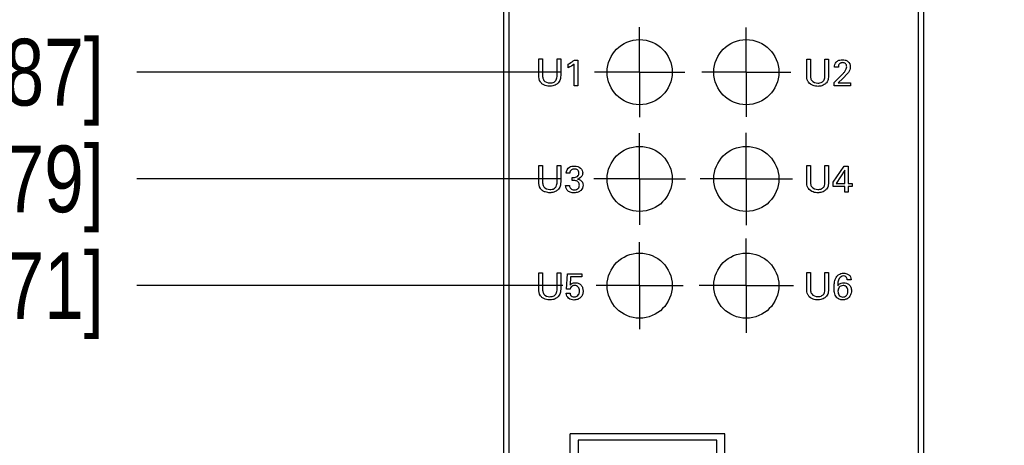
# Model space of a CAD drawing. Header units: inches. Extents: x 0.2 to 16.8, y 0.2 to 10.8.
# Tile 7 of 23: x 7.4 to 9.3, y 6 to 6.8. Entities that reach past the tile are written whole.
import ezdxf

# ---------------------------------------------------------------- set-up
doc = ezdxf.new("R2010")
doc.units = ezdxf.units.IN
doc.header["$LTSCALE"] = 0.935
doc.header["$MEASUREMENT"] = 0
doc.linetypes.add('CENTER', pattern=[0.6, 0.375, -0.075, 0.075, -0.075])
doc.layers.get('0').update_dxf_attribs({"linetype": 'CONTINUOUS'})
for name, color, linetype in [('DATUMCURVES', 7, 'CONTINUOUS'), ('DEFAULT_1', 7, 'CENTER'), ('DETAIL', 7, 'CONTINUOUS'), ('DIMENSIONS', 7, 'CONTINUOUS')]:
    doc.layers.add(name, color=color, linetype=linetype)
doc.styles.get("Standard").update_dxf_attribs({"font": 'txt', "width": 0.8})
doc.dimstyles.new('DIMSTYLE_1', dxfattribs={"dimtxt": 0.125, "dimasz": 0.18, "dimexe": 0.125, "dimexo": 0.0625, "dimgap": 0.03125, "dimtad": 0, "dimtih": 1, "dimtoh": 1, "dimdec": 3, "dimzin": 4, "dimdsep": 46, "dimtxsty": 'STANDARD', "dimblk": '_FILLED', "dimblk1": '_FILLED', "dimblk2": '_FILLED', "dimcen": 0.09, "dimadec": 0, "dimazin": 0, "dimtp": 0.005, "dimtm": 0.005, "dimtfac": 1, "dimtdec": 3, "dimtofl": 0, "dimtmove": 0, "dimatfit": 3, "dimldrblk": '_FILLED', "dimfxl": 1, "dimtolj": 1, "dimtzin": 4, "dimarcsym": 0})
doc.dimstyles.get("Standard").update_dxf_attribs({"dimtxt": 0.125, "dimasz": 0.18, "dimexe": 0.125, "dimexo": 0.0625, "dimgap": 0.09, "dimtad": 0, "dimtih": 1, "dimtoh": 1, "dimdec": 3, "dimzin": 4, "dimdsep": 46, "dimtxsty": 'STANDARD', "dimblk": '_FILLED', "dimblk1": '_FILLED', "dimblk2": '_FILLED', "dimcen": 0.09, "dimadec": 0, "dimazin": 0, "dimtol": 1, "dimtp": 0.01, "dimtm": 0.01, "dimtfac": 1, "dimtdec": 3, "dimtofl": 0, "dimtmove": 0, "dimatfit": 3, "dimldrblk": '_FILLED', "dimfxl": 1, "dimtolj": 1, "dimtzin": 4, "dimarcsym": 0})

# ---------------------------------------------------------------- blocks, each defined once
blk = doc.blocks.new('*D2')
at = {"layer": 'DIMENSIONS', "color": 2, "linetype": 'CONTINUOUS'}
blk.add_line((8.4653, 6.2799), (7.6667, 6.2799), dxfattribs=at)
at = {"layer": 'DIMENSIONS', "color": 2, "linetype": 'CONTINUOUS', "insert": (7.6042, 6.3424), "char_height": 0.125, "width": 1.325, "attachment_point": 3, "line_spacing_factor": 0.9}
blk.add_mtext('2.863{\\Ftxt.shx;\\W1.000000;\\H0.125000; }[72.71]', dxfattribs=at)
blk = doc.blocks.new('_FILLED')
at = {"color": 0, "linetype": 'BYBLOCK'}
blk.add_solid([(0, 0), (-1, 0.174), (-1, -0.174)], dxfattribs=at)
blk = doc.blocks.new('*D3')
at = {"layer": 'DIMENSIONS', "color": 2, "linetype": 'CONTINUOUS'}
blk.add_line((8.4607, 6.4799), (7.6667, 6.4799), dxfattribs=at)
at = {"layer": 'DIMENSIONS', "color": 2, "linetype": 'CONTINUOUS', "insert": (7.6042, 6.5424), "char_height": 0.125, "width": 1.325, "attachment_point": 3, "line_spacing_factor": 0.9}
blk.add_mtext('3.063{\\Ftxt.shx;\\W1.000000;\\H0.125000; }[77.79]', dxfattribs=at)
blk = doc.blocks.new('*D4')
at = {"layer": 'DIMENSIONS', "color": 2, "linetype": 'CONTINUOUS'}
blk.add_line((8.4622, 6.6799), (7.6667, 6.6799), dxfattribs=at)
at = {"layer": 'DIMENSIONS', "color": 2, "linetype": 'CONTINUOUS', "insert": (7.6042, 6.7424), "char_height": 0.125, "width": 1.325, "attachment_point": 3, "line_spacing_factor": 0.9}
blk.add_mtext('3.263{\\Ftxt.shx;\\W1.000000;\\H0.125000; }[82.87]', dxfattribs=at)
blk = doc.blocks.new('*D5')
at = {"layer": 'DIMENSIONS', "color": 2, "linetype": 'CONTINUOUS'}
blk.add_line((8.4718, 7.2019), (7.6667, 7.2019), dxfattribs=at)
at = {"layer": 'DIMENSIONS', "color": 2, "linetype": 'CONTINUOUS', "insert": (7.6042, 7.2644), "char_height": 0.125, "width": 1.325, "attachment_point": 3, "line_spacing_factor": 0.9}
blk.add_mtext('3.785{\\Ftxt.shx;\\W1.000000;\\H0.125000; }[96.13]', dxfattribs=at)
blk = doc.blocks.new('*D6')
at = {"layer": 'DIMENSIONS', "color": 2, "linetype": 'CONTINUOUS'}
blk.add_line((8.4643, 7.4019), (7.6667, 7.4019), dxfattribs=at)
at = {"layer": 'DIMENSIONS', "color": 2, "linetype": 'CONTINUOUS', "insert": (7.6042, 7.4644), "char_height": 0.125, "width": 1.425, "attachment_point": 3, "line_spacing_factor": 0.9}
blk.add_mtext('3.985{\\Ftxt.shx;\\W1.000000;\\H0.125000; }[101.21]', dxfattribs=at)
blk = doc.blocks.new('*D7')
at = {"layer": 'DIMENSIONS', "color": 2, "linetype": 'CONTINUOUS'}
blk.add_line((8.4613, 7.6019), (7.6667, 7.6019), dxfattribs=at)
at = {"layer": 'DIMENSIONS', "color": 2, "linetype": 'CONTINUOUS', "insert": (7.6042, 7.6644), "char_height": 0.125, "width": 1.425, "attachment_point": 3, "line_spacing_factor": 0.9}
blk.add_mtext('4.185{\\Ftxt.shx;\\W1.000000;\\H0.125000; }[106.29]', dxfattribs=at)
blk = doc.blocks.new('*D8')
at = {"layer": 'DIMENSIONS', "color": 2, "linetype": 'CONTINUOUS'}
blk.add_line((8.3422, 8.2389), (7.6667, 8.2389), dxfattribs=at)
at = {"layer": 'DIMENSIONS', "color": 2, "linetype": 'CONTINUOUS', "insert": (7.6042, 8.3014), "char_height": 0.125, "width": 1.425, "attachment_point": 3, "line_spacing_factor": 0.9}
blk.add_mtext('4.822{\\Ftxt.shx;\\W1.000000;\\H0.125000; }[122.47]', dxfattribs=at)
blk = doc.blocks.new('*D16')
at = {"layer": 'DIMENSIONS', "color": 2, "linetype": 'CONTINUOUS'}
blk.add_line((9.2047, 8.3609), (9.8297, 8.3609), dxfattribs=at)
at = {"layer": 'DIMENSIONS', "color": 2, "linetype": 'CONTINUOUS', "insert": (9.8922, 8.4234), "char_height": 0.125, "width": 1.425, "attachment_point": 1, "line_spacing_factor": 0.9}
blk.add_mtext('4.944{\\Ftxt.shx;\\W1.000000;\\H0.125000; }[125.57]', dxfattribs=at)

msp = doc.modelspace()

# ---------------------------------------------------------------- linework, layer by layer
at = {"color": 7, "linetype": 'CONTINUOUS'}
for p, q in [((8.3542, 8.3609), (8.3542, 3.9179)), ((9.1422, 3.9179), (9.1422, 8.3609)), ((8.3642, 8.3309), (8.3642, 4.2609)), ((9.1322, 4.2609), (9.1322, 8.3309)), ((8.4789, 4.4391), (8.4789, 6.0021)), ((8.7689, 6.0021), (8.4789, 6.0021)), ((8.7689, 5.8351), (8.7689, 6.0021)), ((8.4942, 5.9901), (8.4942, 4.4521)), ((8.7542, 5.9901), (8.4942, 5.9901)), ((8.7542, 5.8231), (8.7542, 5.9901))]:
    msp.add_line(p, q, dxfattribs=at)
for centre in [(8.6092, 6.6799), (8.8092, 6.6799), (8.6092, 6.4799), (8.8092, 6.4799), (8.6092, 6.2799), (8.8092, 6.2799)]:
    msp.add_circle(centre, 0.061, dxfattribs=at)
at = {"layer": 'DATUMCURVES', "color": 40, "linetype": 'CONTINUOUS'}
for p, q in [((8.4202, 6.6742), (8.4202, 6.7047)), ((8.4202, 6.7047), (8.4272, 6.7047)), ((8.4272, 6.7047), (8.4272, 6.6737)), ((8.4544, 6.6739), (8.4544, 6.7047)), ((8.4544, 6.7047), (8.4611, 6.7047)), ((8.4611, 6.7047), (8.4611, 6.6738)), ((8.4871, 6.7026), (8.4933, 6.7026)), ((8.4933, 6.7026), (8.4933, 6.6546)), ((8.9226, 6.6739), (8.9226, 6.7045)), ((8.9226, 6.7045), (8.9295, 6.7045)), ((8.9295, 6.7045), (8.9295, 6.6735)), ((8.9567, 6.6737), (8.9567, 6.7045)), ((8.9567, 6.7045), (8.9635, 6.7045)), ((8.9635, 6.7045), (8.9635, 6.6736)), ((8.4754, 6.6881), (8.4754, 6.6951)), ((8.4866, 6.6546), (8.4866, 6.6951)), ((8.9818, 6.6893), (8.9745, 6.6893)), ((8.9738, 6.6607), (8.9864, 6.673)), ((8.99, 6.6678), (8.9815, 6.6598)), ((8.9988, 6.6773), (8.99, 6.6678)), ((8.4933, 6.6546), (8.4866, 6.6546)), ((8.9738, 6.6544), (8.9738, 6.6607)), ((9.0044, 6.6544), (8.9738, 6.6544)), ((8.9815, 6.6598), (9.0044, 6.6598)), ((9.0044, 6.6598), (9.0044, 6.6544)), ((8.4202, 6.4746), (8.4202, 6.5051)), ((8.4202, 6.5051), (8.4272, 6.5051)), ((8.4272, 6.5051), (8.4272, 6.4741)), ((8.4544, 6.4744), (8.4544, 6.5051)), ((8.4544, 6.5051), (8.4611, 6.5051)), ((8.4611, 6.5051), (8.4611, 6.4742)), ((8.9226, 6.4745), (8.9226, 6.5051)), ((8.9226, 6.5051), (8.9295, 6.5051)), ((8.9295, 6.5051), (8.9295, 6.474)), ((8.9567, 6.4743), (8.9567, 6.5051)), ((8.9567, 6.5051), (8.9635, 6.5051)), ((8.9635, 6.5051), (8.9635, 6.4742)), ((8.9721, 6.4736), (8.9929, 6.5036)), ((8.9929, 6.5036), (9.0004, 6.5036)), ((9.0004, 6.5036), (9.0004, 6.471)), ((8.4782, 6.4908), (8.4712, 6.4908)), ((8.4826, 6.4769), (8.4826, 6.4825)), ((8.994, 6.4963), (8.9774, 6.471)), ((8.994, 6.471), (8.994, 6.4963)), ((8.4704, 6.4674), (8.4778, 6.4674)), ((8.9721, 6.4654), (8.9721, 6.4736)), ((8.9938, 6.4654), (8.9721, 6.4654)), ((8.9774, 6.471), (8.994, 6.471)), ((8.9938, 6.4549), (8.9938, 6.4654)), ((9.0004, 6.471), (9.0074, 6.471)), ((9.0004, 6.4654), (9.0004, 6.4549)), ((9.0074, 6.4654), (9.0004, 6.4654)), ((9.0074, 6.471), (9.0074, 6.4654)), ((9.0004, 6.4549), (8.9938, 6.4549)), ((8.4202, 6.2737), (8.4202, 6.3042)), ((8.4202, 6.3042), (8.4272, 6.3042)), ((8.4272, 6.3042), (8.4272, 6.2732)), ((8.4544, 6.2734), (8.4544, 6.3042)), ((8.4544, 6.3042), (8.4611, 6.3042)), ((8.4611, 6.3042), (8.4611, 6.2733)), ((8.4723, 6.2735), (8.4736, 6.3021)), ((8.4736, 6.3021), (8.5006, 6.3021)), ((8.4795, 6.2965), (8.4786, 6.2809)), ((8.5006, 6.2965), (8.4795, 6.2965)), ((8.5006, 6.3021), (8.5006, 6.2965)), ((8.9226, 6.2738), (8.9226, 6.3044)), ((8.9226, 6.3044), (8.9295, 6.3044)), ((8.9295, 6.3044), (8.9295, 6.2734)), ((8.9567, 6.2736), (8.9567, 6.3044)), ((8.9567, 6.3044), (8.9635, 6.3044)), ((8.9635, 6.3044), (8.9635, 6.2735)), ((9.0056, 6.2909), (8.9984, 6.2909)), ((8.4717, 6.2655), (8.4789, 6.2655)), ((8.4786, 6.2735), (8.4723, 6.2735))]:
    msp.add_line(p, q, dxfattribs=at)
for points, knots in [([(8.4754, 6.6951), (8.4787, 6.6968), (8.4827, 6.6992), (8.4863, 6.702), (8.4871, 6.7026)], [0, 0, 0, 0, 0.787618, 1, 1, 1, 1]), ([(8.9745, 6.6893), (8.9746, 6.6909), (8.9748, 6.6936), (8.9765, 6.6973), (8.9794, 6.7006), (8.9839, 6.7029), (8.9895, 6.7035), (8.9948, 6.7029), (9.0019, 6.6996), (9.0042, 6.6932), (9.0042, 6.6893)], [0, 0, 0, 0, 0.106541, 0.176511, 0.258743, 0.390375, 0.503452, 0.623508, 0.740582, 1, 1, 1, 1]), ([(8.9974, 6.6899), (8.9974, 6.6906), (8.9972, 6.6923), (8.9962, 6.6949), (8.9942, 6.6968), (8.9919, 6.6976), (8.9896, 6.6978), (8.9873, 6.6975), (8.9847, 6.6966), (8.9827, 6.6944), (8.9819, 6.6917), (8.9818, 6.69), (8.9818, 6.6893)], [0, 0, 0, 0, 0.087707, 0.197101, 0.321293, 0.396457, 0.487454, 0.588151, 0.669625, 0.802903, 0.918383, 1, 1, 1, 1]), ([(8.9864, 6.673), (8.9877, 6.6743), (8.9904, 6.677), (8.9939, 6.6812), (8.9967, 6.6854), (8.9974, 6.6886), (8.9974, 6.6899)], [0, 0, 0, 0, 0.272494, 0.542279, 0.811082, 1, 1, 1, 1]), ([(9.0042, 6.6893), (9.0042, 6.6885), (9.0042, 6.684), (9.0011, 6.6802), (8.9988, 6.6773)], [0, 0, 0, 0, 0.167837, 1, 1, 1, 1]), ([(8.4611, 6.6738), (8.4611, 6.6719), (8.4609, 6.6686), (8.4594, 6.664), (8.457, 6.6601), (8.4532, 6.6567), (8.4487, 6.6546), (8.4445, 6.6537), (8.4406, 6.6534), (8.4365, 6.6538), (8.4318, 6.6549), (8.4269, 6.6573), (8.421, 6.663), (8.4202, 6.6698), (8.4202, 6.6742)], [0, 0, 0, 0, 0.088998, 0.148689, 0.217014, 0.301286, 0.376887, 0.443136, 0.494478, 0.557335, 0.632484, 0.714172, 0.801913, 1, 1, 1, 1]), ([(8.4272, 6.6737), (8.4272, 6.6725), (8.4273, 6.6694), (8.4282, 6.6662), (8.4294, 6.6646)], [0, 0, 0, 0, 0.36908, 1, 1, 1, 1]), ([(8.4294, 6.6646), (8.4319, 6.6613), (8.4394, 6.6589), (8.4483, 6.6604), (8.4539, 6.666), (8.4544, 6.6711), (8.4544, 6.6739)], [0, 0, 0, 0, 0.358197, 0.58821, 0.75193, 1, 1, 1, 1]), ([(8.9255, 6.6613), (8.9251, 6.6619), (8.9228, 6.6657), (8.9226, 6.6703), (8.9226, 6.6739)], [0, 0, 0, 0, 0.164844, 1, 1, 1, 1]), ([(8.9635, 6.6736), (8.9635, 6.6717), (8.9633, 6.6684), (8.9618, 6.6638), (8.9594, 6.6598), (8.9556, 6.6564), (8.951, 6.6544), (8.9469, 6.6535), (8.943, 6.6532), (8.9388, 6.6536), (8.9323, 6.6551), (8.9276, 6.6583), (8.9255, 6.6613)], [0, 0, 0, 0, 0.111378, 0.186006, 0.271417, 0.376758, 0.471258, 0.55407, 0.618262, 0.696826, 0.790765, 1, 1, 1, 1]), ([(8.9295, 6.6735), (8.9295, 6.6723), (8.9296, 6.6692), (8.9306, 6.666), (8.9318, 6.6644)], [0, 0, 0, 0, 0.369156, 1, 1, 1, 1]), ([(8.9318, 6.6644), (8.9342, 6.6611), (8.9418, 6.6587), (8.9507, 6.6602), (8.9563, 6.6658), (8.9567, 6.6709), (8.9567, 6.6737)], [0, 0, 0, 0, 0.358222, 0.588248, 0.752011, 1, 1, 1, 1]), ([(8.4712, 6.4908), (8.4713, 6.4951), (8.4759, 6.5029), (8.4836, 6.5039), (8.4868, 6.5039)], [0, 0, 0, 0, 0.578726, 1, 1, 1, 1]), ([(8.4882, 6.4983), (8.4878, 6.4984), (8.4855, 6.4985), (8.4806, 6.4975), (8.4784, 6.4931), (8.4782, 6.4908)], [0, 0, 0, 0, 0.091633, 0.504567, 1, 1, 1, 1]), ([(8.4868, 6.5039), (8.4909, 6.5039), (8.4991, 6.502), (8.5024, 6.4942), (8.5024, 6.491)], [0, 0, 0, 0, 0.559098, 1, 1, 1, 1]), ([(8.4826, 6.4825), (8.4853, 6.4822), (8.4897, 6.4825), (8.4939, 6.4855), (8.4952, 6.4883), (8.4956, 6.4911), (8.4951, 6.4942), (8.4931, 6.4969), (8.4906, 6.498), (8.4889, 6.4983), (8.4882, 6.4983)], [0, 0, 0, 0, 0.286213, 0.431017, 0.50893, 0.599822, 0.721643, 0.82354, 0.927142, 1, 1, 1, 1]), ([(8.5024, 6.491), (8.5024, 6.4899), (8.5018, 6.4847), (8.4968, 6.4805), (8.4929, 6.4796)], [0, 0, 0, 0, 0.209385, 1, 1, 1, 1]), ([(8.4611, 6.4742), (8.4611, 6.4723), (8.4609, 6.469), (8.4594, 6.4645), (8.457, 6.4605), (8.4532, 6.4571), (8.4487, 6.455), (8.4445, 6.4541), (8.4406, 6.4539), (8.4365, 6.4542), (8.4318, 6.4553), (8.4269, 6.4577), (8.421, 6.4634), (8.4202, 6.4702), (8.4202, 6.4746)], [0, 0, 0, 0, 0.088997, 0.148688, 0.217013, 0.301285, 0.376886, 0.443134, 0.494476, 0.557333, 0.63248, 0.714167, 0.801914, 1, 1, 1, 1]), ([(8.4272, 6.4741), (8.4272, 6.4729), (8.4273, 6.4698), (8.4282, 6.4667), (8.4294, 6.4651)], [0, 0, 0, 0, 0.36908, 1, 1, 1, 1]), ([(8.4294, 6.4651), (8.4319, 6.4617), (8.4394, 6.4593), (8.4483, 6.4608), (8.4539, 6.4664), (8.4544, 6.4715), (8.4544, 6.4744)], [0, 0, 0, 0, 0.358209, 0.588222, 0.751947, 1, 1, 1, 1]), ([(8.5031, 6.468), (8.5031, 6.4645), (8.5006, 6.4587), (8.4936, 6.4545), (8.4865, 6.4535), (8.4791, 6.4544), (8.4732, 6.458), (8.4707, 6.463), (8.4705, 6.4661), (8.4704, 6.4674)], [0, 0, 0, 0, 0.219629, 0.34886, 0.504768, 0.661139, 0.807736, 0.918006, 1, 1, 1, 1]), ([(8.4778, 6.4674), (8.4778, 6.4653), (8.4789, 6.4619), (8.4829, 6.4598), (8.4868, 6.4593), (8.4908, 6.4599), (8.4949, 6.4625), (8.4962, 6.4659), (8.4962, 6.468)], [0, 0, 0, 0, 0.220501, 0.337718, 0.480774, 0.641183, 0.770834, 1, 1, 1, 1]), ([(8.4962, 6.468), (8.4962, 6.4702), (8.4948, 6.4743), (8.49, 6.4766), (8.4859, 6.477), (8.4837, 6.4769), (8.4826, 6.4769)], [0, 0, 0, 0, 0.339078, 0.636483, 0.820225, 1, 1, 1, 1]), ([(8.4929, 6.4796), (8.4964, 6.4791), (8.5021, 6.4756), (8.5031, 6.4699), (8.5031, 6.468)], [0, 0, 0, 0, 0.651151, 1, 1, 1, 1]), ([(8.9255, 6.4619), (8.9251, 6.4625), (8.9228, 6.4662), (8.9226, 6.4709), (8.9226, 6.4745)], [0, 0, 0, 0, 0.164844, 1, 1, 1, 1]), ([(8.9635, 6.4742), (8.9635, 6.4722), (8.9633, 6.469), (8.9618, 6.4644), (8.9594, 6.4604), (8.9556, 6.457), (8.951, 6.455), (8.9469, 6.4541), (8.943, 6.4538), (8.9388, 6.4541), (8.9323, 6.4557), (8.9276, 6.4589), (8.9255, 6.4619)], [0, 0, 0, 0, 0.111378, 0.186006, 0.271417, 0.376758, 0.471258, 0.55407, 0.618262, 0.696826, 0.790765, 1, 1, 1, 1]), ([(8.9295, 6.474), (8.9295, 6.4729), (8.9296, 6.4698), (8.9306, 6.4666), (8.9318, 6.465)], [0, 0, 0, 0, 0.369156, 1, 1, 1, 1]), ([(8.9318, 6.465), (8.9342, 6.4617), (8.9418, 6.4593), (8.9507, 6.4608), (8.9563, 6.4663), (8.9567, 6.4714), (8.9567, 6.4743)], [0, 0, 0, 0, 0.358222, 0.588248, 0.752011, 1, 1, 1, 1]), ([(9.0033, 6.2599), (9.0027, 6.259), (9.0006, 6.2566), (8.9961, 6.2539), (8.9897, 6.2528), (8.9832, 6.254), (8.9769, 6.2586), (8.9746, 6.2654), (8.9738, 6.2714), (8.9736, 6.2775), (8.9741, 6.285), (8.9758, 6.292), (8.978, 6.2958), (8.9787, 6.2968)], [0, 0, 0, 0, 0.046561, 0.135097, 0.224115, 0.323947, 0.417646, 0.549367, 0.61841, 0.686601, 0.813067, 0.946984, 1, 1, 1, 1]), ([(8.9787, 6.2968), (8.9797, 6.2982), (8.9819, 6.3006), (8.9865, 6.3029), (8.9912, 6.3035), (8.9955, 6.303), (8.9995, 6.3016), (9.0019, 6.2999), (9.003, 6.2987)], [0, 0, 0, 0, 0.185094, 0.349982, 0.538075, 0.692651, 0.818683, 1, 1, 1, 1]), ([(8.9984, 6.2909), (8.9984, 6.293), (8.9968, 6.2971), (8.9897, 6.299), (8.9805, 6.2928), (8.9807, 6.2841), (8.9805, 6.2793)], [0, 0, 0, 0, 0.178145, 0.323466, 0.582016, 1, 1, 1, 1]), ([(9.003, 6.2987), (9.0036, 6.2981), (9.0051, 6.2957), (9.0055, 6.2928), (9.0056, 6.2909)], [0, 0, 0, 0, 0.309743, 1, 1, 1, 1]), ([(8.4786, 6.2809), (8.4797, 6.282), (8.4816, 6.2837), (8.4852, 6.2851), (8.4897, 6.2856), (8.4951, 6.2846), (8.4999, 6.2808), (8.5026, 6.2755), (8.5035, 6.2693), (8.5024, 6.263), (8.5, 6.2592), (8.4985, 6.2577)], [0, 0, 0, 0, 0.092698, 0.157279, 0.235774, 0.369455, 0.487487, 0.606076, 0.730985, 0.869661, 1, 1, 1, 1]), ([(8.4964, 6.2697), (8.4964, 6.2724), (8.4954, 6.2766), (8.4911, 6.2797), (8.4873, 6.2803), (8.4837, 6.2796), (8.4803, 6.2775), (8.4791, 6.275), (8.4786, 6.2735)], [0, 0, 0, 0, 0.296538, 0.426516, 0.56836, 0.708718, 0.829691, 1, 1, 1, 1]), ([(8.9805, 6.2793), (8.9815, 6.2808), (8.9834, 6.2831), (8.9875, 6.2851), (8.9921, 6.2857), (8.9973, 6.2848), (9.0023, 6.2818), (9.0049, 6.2776), (9.006, 6.2735), (9.0063, 6.2699), (9.006, 6.2662), (9.005, 6.2627), (9.0039, 6.2607), (9.0033, 6.2599)], [0, 0, 0, 0, 0.109994, 0.183936, 0.279046, 0.397554, 0.511875, 0.632469, 0.700289, 0.775785, 0.858477, 0.933018, 1, 1, 1, 1]), ([(8.9995, 6.2694), (8.9995, 6.2696), (8.9995, 6.2697), (8.9995, 6.2702), (8.9995, 6.271), (8.9992, 6.2731), (8.9983, 6.2761), (8.9961, 6.2787), (8.9934, 6.2799), (8.99, 6.2803), (8.9861, 6.2794), (8.9832, 6.2769), (8.9814, 6.2734), (8.981, 6.2707), (8.981, 6.2693)], [0, 0, 0, 0, 0.017252, 0.034504, 0.069008, 0.138016, 0.276031, 0.414047, 0.483055, 0.552062, 0.664047, 0.776031, 0.888016, 1, 1, 1, 1]), ([(8.4611, 6.2733), (8.4611, 6.2714), (8.4609, 6.2681), (8.4594, 6.2635), (8.457, 6.2596), (8.4532, 6.2562), (8.4487, 6.2541), (8.4445, 6.2532), (8.4406, 6.2529), (8.4365, 6.2533), (8.4318, 6.2544), (8.4269, 6.2568), (8.421, 6.2625), (8.4202, 6.2693), (8.4202, 6.2737)], [0, 0, 0, 0, 0.089005, 0.148692, 0.217014, 0.301285, 0.376886, 0.443134, 0.494476, 0.557333, 0.63248, 0.714167, 0.801914, 1, 1, 1, 1]), ([(8.4272, 6.2732), (8.4272, 6.272), (8.4273, 6.2689), (8.4282, 6.2657), (8.4294, 6.2641)], [0, 0, 0, 0, 0.369141, 1, 1, 1, 1]), ([(8.4294, 6.2641), (8.4319, 6.2608), (8.4394, 6.2584), (8.4483, 6.2599), (8.4539, 6.2655), (8.4544, 6.2706), (8.4544, 6.2734)], [0, 0, 0, 0, 0.358209, 0.588222, 0.751947, 1, 1, 1, 1]), ([(8.4985, 6.2577), (8.497, 6.2562), (8.493, 6.2537), (8.4865, 6.2527), (8.4806, 6.2534), (8.4742, 6.2566), (8.4718, 6.262), (8.4717, 6.2655)], [0, 0, 0, 0, 0.186278, 0.395176, 0.555293, 0.701923, 1, 1, 1, 1]), ([(8.4789, 6.2655), (8.4789, 6.2644), (8.4798, 6.2605), (8.4842, 6.2587), (8.4869, 6.2587)], [0, 0, 0, 0, 0.284619, 1, 1, 1, 1]), ([(8.4869, 6.2587), (8.4899, 6.2587), (8.4956, 6.2618), (8.4964, 6.2674), (8.4964, 6.2697)], [0, 0, 0, 0, 0.567473, 1, 1, 1, 1]), ([(8.9255, 6.2612), (8.9251, 6.2618), (8.9228, 6.2656), (8.9226, 6.2702), (8.9226, 6.2738)], [0, 0, 0, 0, 0.16482, 1, 1, 1, 1]), ([(8.9635, 6.2735), (8.9635, 6.2716), (8.9633, 6.2683), (8.9618, 6.2637), (8.9594, 6.2597), (8.9556, 6.2563), (8.951, 6.2543), (8.9469, 6.2534), (8.943, 6.2531), (8.9388, 6.2535), (8.9323, 6.255), (8.9276, 6.2582), (8.9255, 6.2612)], [0, 0, 0, 0, 0.111368, 0.185996, 0.271399, 0.376743, 0.471245, 0.554059, 0.618253, 0.696818, 0.79076, 1, 1, 1, 1]), ([(8.9295, 6.2734), (8.9295, 6.2722), (8.9296, 6.2691), (8.9306, 6.2659), (8.9318, 6.2643)], [0, 0, 0, 0, 0.369156, 1, 1, 1, 1]), ([(8.9318, 6.2643), (8.9342, 6.261), (8.9418, 6.2586), (8.9507, 6.2601), (8.9563, 6.2657), (8.9567, 6.2708), (8.9567, 6.2736)], [0, 0, 0, 0, 0.358219, 0.588243, 0.751998, 1, 1, 1, 1]), ([(8.981, 6.2693), (8.981, 6.2663), (8.9824, 6.2621), (8.9864, 6.259), (8.9899, 6.2583), (8.9935, 6.2589), (8.9961, 6.2605), (8.9977, 6.2624), (8.9987, 6.2643), (8.9993, 6.2662), (8.9995, 6.2678), (8.9995, 6.2686), (8.9995, 6.2692), (8.9995, 6.2694)], [0, 0, 0, 0, 0.277114, 0.41567, 0.554227, 0.66567, 0.777114, 0.832835, 0.888557, 0.944278, 0.972139, 0.98607, 1, 1, 1, 1])]:
    msp.add_open_spline(points, degree=3, knots=knots, dxfattribs=at)
msp.add_open_spline([(8.4866, 6.6951), (8.4833, 6.6922), (8.4794, 6.69), (8.4754, 6.6881)], degree=3, dxfattribs=at)
at = {"layer": 'DEFAULT_1', "color": 7, "linetype": 'CENTER'}
for p, q in [((8.6092, 6.6799), (8.6092, 6.7644)), ((8.8092, 6.6799), (8.8092, 6.7634)), ((8.6092, 6.6799), (8.5247, 6.6799)), ((8.6092, 6.6799), (8.6092, 6.5955)), ((8.6092, 6.6799), (8.6936, 6.6799)), ((8.8092, 6.6799), (8.7257, 6.6799)), ((8.8092, 6.6799), (8.8092, 6.5964)), ((8.8092, 6.6799), (8.8927, 6.6799)), ((8.6092, 6.4799), (8.6092, 6.5659)), ((8.8092, 6.4799), (8.8092, 6.5665)), ((8.6092, 6.4799), (8.5232, 6.4799)), ((8.6092, 6.4799), (8.6092, 6.394)), ((8.6092, 6.4799), (8.6952, 6.4799)), ((8.8092, 6.4799), (8.7227, 6.4799)), ((8.8092, 6.4799), (8.8092, 6.3934)), ((8.8092, 6.4799), (8.8957, 6.4799)), ((8.6092, 6.2799), (8.6092, 6.3614)), ((8.8092, 6.2799), (8.8092, 6.3684)), ((8.6092, 6.2799), (8.5278, 6.2799)), ((8.6092, 6.2799), (8.6092, 6.1985)), ((8.6092, 6.2799), (8.6906, 6.2799)), ((8.8092, 6.2799), (8.7207, 6.2799)), ((8.8092, 6.2799), (8.8092, 6.1914)), ((8.8092, 6.2799), (8.8977, 6.2799))]:
    msp.add_line(p, q, dxfattribs=at)

# ---------------------------------------------------------------- dimensions: what is measured, and where the dimension line sits
at = {"layer": 'DIMENSIONS', "color": 2, "linetype": 'CONTINUOUS'}
for feature_location, offset, origin, picture, middle in [((9.2047, 8.3609), (0.625, 0), (9.1422, 3.4171), '*D16', (10.6047, 8.3609)), ((8.3422, 8.2389), (-0.6755, 0), (8.4047, 3.4171), '*D8', (6.8917, 8.2389)), ((8.4613, 7.6019), (-0.7946, 0), (8.5238, 3.4171), '*D7', (6.8917, 7.6019)), ((8.4643, 7.4019), (-0.7976, 0), (8.5268, 3.4171), '*D6', (6.8917, 7.4019)), ((8.4718, 7.2019), (-0.8052, 0), (8.5343, 3.4171), '*D5', (6.9417, 7.2019)), ((8.4622, 6.6799), (-0.7955, 0), (8.5247, 3.4171), '*D4', (6.9417, 6.6799)), ((8.4607, 6.4799), (-0.794, 0), (8.5232, 3.4171), '*D3', (6.9417, 6.4799)), ((8.4653, 6.2799), (-0.7986, 0), (8.5278, 3.4171), '*D2', (6.9417, 6.2799))]:
    dim = msp.add_ordinate_dim(feature_location=feature_location, offset=offset, dtype=0, origin=origin, dimstyle='DIMSTYLE_1', dxfattribs=at)
    dim.commit()
    dim.dimension.update_dxf_attribs({"geometry": picture, "text_midpoint": middle})

# ---------------------------------------------------------------- leaders
at = {"layer": 'DETAIL', "color": 2, "linetype": 'CONTINUOUS'}
msp.add_leader([(8.8634, 7.174), (9.8922, 6.5686), (10.0722, 6.5686)], dimstyle='STANDARD', override={"dimtad": 0}, dxfattribs=at)

doc.saveas('drawing.dxf')
